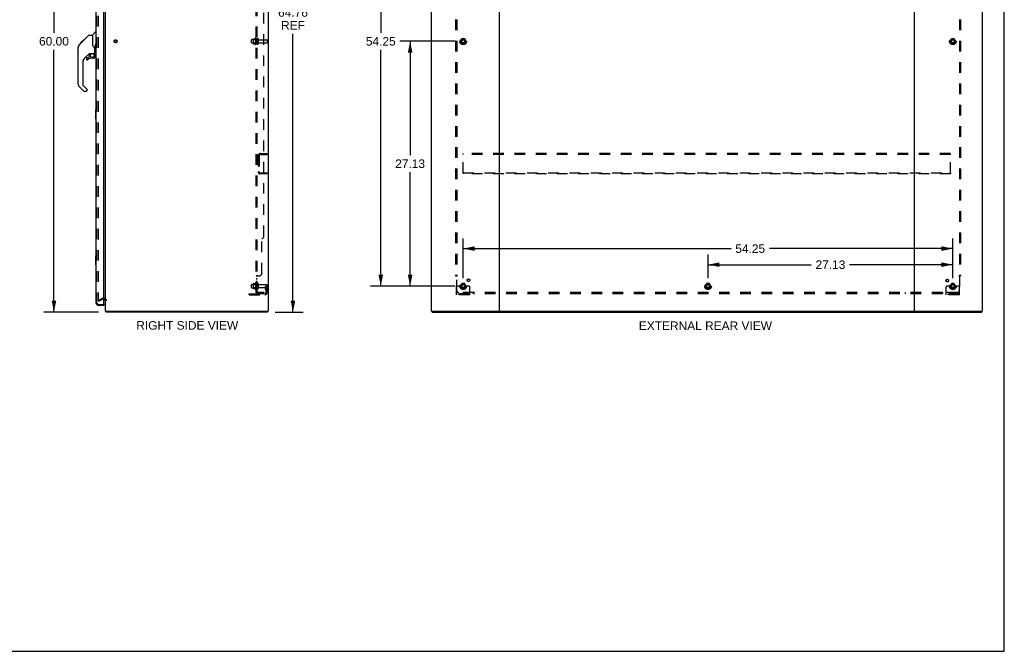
# Model space of a CAD drawing. Header units: inches. Extents: x 0 to 214, y 0 to 139.
# Tile 145 of 147: x 105 to 214, y 0 to 70. Entities that reach past the tile are written whole.
import ezdxf

# ---------------------------------------------------------------- set-up
doc = ezdxf.new("R2010")
doc.units = ezdxf.units.IN
doc.header["$LTSCALE"] = 11.786071
doc.header["$MEASUREMENT"] = 0
doc.linetypes.add('HIDDEN', pattern=[0.2, 0.1, -0.1])
doc.layers.get('0').update_dxf_attribs({"linetype": 'CONTINUOUS'})
for name, color, linetype in [('DEFAULT_2', 8, 'HIDDEN'), ('DIMENSIONS', 7, 'CONTINUOUS'), ('MAIN_OR_RIGHT_DOOR_ASSEMBLY', 7, 'CONTINUOUS'), ('SECONDARY_OR_LEFT_DOOR_ASSEMBLY', 7, 'CONTINUOUS'), ('SUBPANEL', 7, 'CONTINUOUS')]:
    doc.layers.add(name, color=color, linetype=linetype)
doc.styles.get("Standard").update_dxf_attribs({"font": 'arial.ttf'})
doc.dimstyles.new('DIMSTYLE_1', dxfattribs={"dimtxt": 0.945407, "dimasz": 1.260542, "dimexe": 0.09, "dimexo": 0.07, "dimgap": 0.0375, "dimtad": 0, "dimtih": 1, "dimtoh": 1, "dimzin": 4, "dimdsep": 46, "dimtxsty": 'Standard', "dimblk": '_FILLED', "dimblk1": '_FILLED', "dimblk2": '_FILLED', "dimcen": 0.09, "dimadec": 3, "dimazin": 1, "dimtfac": 1, "dimtdec": 3, "dimtofl": 0, "dimtmove": 0, "dimatfit": 3, "dimldrblk": '_FILLED', "dimfxl": 0, "dimtolj": 1, "dimtzin": 4, "dimarcsym": 0})

# ---------------------------------------------------------------- blocks, each defined once
blk = doc.blocks.new('_FILLED')
at = {"color": 0, "linetype": 'ByBlock'}
blk.add_solid([(0, 0), (-1, 0.2), (-1, -0.2)], dxfattribs=at)
blk = doc.blocks.new('*D1')
at = {"layer": 'DIMENSIONS', "color": 2, "linetype": 'Continuous'}
for p, q in [((153.46, 67.58), (147.33, 67.58)), ((148.46, 67.58), (148.46, 54.96)), ((148.46, 40.45), (148.46, 53.07)), ((153.46, 40.45), (147.33, 40.45))]:
    blk.add_line(p, q, dxfattribs=at)
at = {"layer": 'DIMENSIONS', "color": 2, "linetype": 'Continuous', "xscale": 1.2605423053, "yscale": 1.2605423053, "zscale": 1.2605423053}
for p, rotation in [((148.46, 67.58), 90), ((148.46, 40.45), 270)]:
    blk.add_blockref('_FILLED', p, dxfattribs=dict(at, rotation=rotation))
at = {"layer": 'DIMENSIONS', "color": 2, "linetype": 'Continuous', "insert": (148.46, 54.49), "char_height": 0.945, "width": 3.3037, "attachment_point": 2, "line_spacing_factor": 0.9}
blk.add_mtext('27.13', dxfattribs=at)
blk = doc.blocks.new('*D2')
at = {"layer": 'DIMENSIONS', "color": 2, "linetype": 'Continuous'}
for p, q in [((153.46, 94.7), (144.07, 94.7)), ((145.21, 94.7), (145.21, 68.52)), ((145.21, 40.45), (145.21, 66.63)), ((153.46, 40.45), (144.07, 40.45))]:
    blk.add_line(p, q, dxfattribs=at)
at = {"layer": 'DIMENSIONS', "color": 2, "linetype": 'Continuous', "xscale": 1.2605423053, "yscale": 1.2605423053, "zscale": 1.2605423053}
for p, rotation in [((145.21, 94.7), 90), ((145.21, 40.45), 270)]:
    blk.add_blockref('_FILLED', p, dxfattribs=dict(at, rotation=rotation))
at = {"layer": 'DIMENSIONS', "color": 2, "linetype": 'Continuous', "insert": (145.21, 68.05), "char_height": 0.945, "width": 3.3037, "attachment_point": 2, "line_spacing_factor": 0.9}
blk.add_mtext('54.25', dxfattribs=at)
blk = doc.blocks.new('*D3')
at = {"layer": 'DIMENSIONS', "color": 2, "linetype": 'Continuous'}
for p, q in [((154.34, 41.33), (154.34, 45.74)), ((208.59, 41.33), (208.59, 45.74)), ((154.34, 44.61), (184.02, 44.61)), ((208.59, 44.61), (188.27, 44.61))]:
    blk.add_line(p, q, dxfattribs=at)
at = {"layer": 'DIMENSIONS', "color": 2, "linetype": 'Continuous', "xscale": 1.2605423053, "yscale": 1.2605423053, "zscale": 1.2605423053, "rotation": 180}
blk.add_blockref('_FILLED', (154.34, 44.61), dxfattribs=at)
at = {"layer": 'DIMENSIONS', "color": 2, "linetype": 'Continuous', "xscale": 1.2605423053, "yscale": 1.2605423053, "zscale": 1.2605423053}
blk.add_blockref('_FILLED', (208.59, 44.61), dxfattribs=at)
at = {"layer": 'DIMENSIONS', "color": 2, "linetype": 'Continuous', "insert": (186.14, 45.08), "char_height": 0.945, "width": 3.3037, "attachment_point": 2, "line_spacing_factor": 0.9}
blk.add_mtext('54.25', dxfattribs=at)
blk = doc.blocks.new('*D4')
at = {"layer": 'DIMENSIONS', "color": 2, "linetype": 'Continuous'}
for p, q in [((181.47, 41.33), (181.47, 43.96)), ((208.59, 41.33), (208.59, 43.96)), ((181.47, 42.83), (192.9, 42.83)), ((208.59, 42.83), (197.15, 42.83))]:
    blk.add_line(p, q, dxfattribs=at)
at = {"layer": 'DIMENSIONS', "color": 2, "linetype": 'Continuous', "xscale": 1.2605423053, "yscale": 1.2605423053, "zscale": 1.2605423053, "rotation": 180}
blk.add_blockref('_FILLED', (181.47, 42.83), dxfattribs=at)
at = {"layer": 'DIMENSIONS', "color": 2, "linetype": 'Continuous', "xscale": 1.2605423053, "yscale": 1.2605423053, "zscale": 1.2605423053}
blk.add_blockref('_FILLED', (208.59, 42.83), dxfattribs=at)
at = {"layer": 'DIMENSIONS', "color": 2, "linetype": 'Continuous', "insert": (195.03, 43.3), "char_height": 0.945, "width": 3.3037, "attachment_point": 2, "line_spacing_factor": 0.9}
blk.add_mtext('27.13', dxfattribs=at)
blk = doc.blocks.new('*D7')
at = {"layer": 'DIMENSIONS', "color": 2, "linetype": 'Continuous'}
for p, q in [((133.46, 102.34), (136.62, 102.34)), ((135.48, 102.34), (135.48, 71.72)), ((135.48, 37.58), (135.48, 68.41)), ((133.49, 37.58), (136.62, 37.58))]:
    blk.add_line(p, q, dxfattribs=at)
at = {"layer": 'DIMENSIONS', "color": 2, "linetype": 'Continuous', "xscale": 1.2605423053, "yscale": 1.2605423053, "zscale": 1.2605423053}
for p, rotation in [((135.48, 102.34), 90), ((135.48, 37.58), 270)]:
    blk.add_blockref('_FILLED', p, dxfattribs=dict(at, rotation=rotation))
at = {"layer": 'DIMENSIONS', "color": 2, "linetype": 'Continuous', "insert": (135.48, 71.24), "char_height": 0.945, "width": 3.3037, "attachment_point": 2, "line_spacing_factor": 0.9}
blk.add_mtext('64.76\\PREF', dxfattribs=at)
blk = doc.blocks.new('*D13')
at = {"layer": 'DIMENSIONS', "color": 2, "linetype": 'Continuous'}
for p, q in [((113.94, 97.58), (107.86, 97.58)), ((109, 97.58), (109, 68.52)), ((109, 37.58), (109, 66.63)), ((113.95, 37.58), (107.86, 37.58))]:
    blk.add_line(p, q, dxfattribs=at)
at = {"layer": 'DIMENSIONS', "color": 2, "linetype": 'Continuous', "xscale": 1.2605423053, "yscale": 1.2605423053, "zscale": 1.2605423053}
for p, rotation in [((109, 97.58), 90), ((109, 37.58), 270)]:
    blk.add_blockref('_FILLED', p, dxfattribs=dict(at, rotation=rotation))
at = {"layer": 'DIMENSIONS', "color": 2, "linetype": 'Continuous', "insert": (109, 68.05), "char_height": 0.945, "width": 3.3037, "attachment_point": 2, "line_spacing_factor": 0.9}
blk.add_mtext('60.00', dxfattribs=at)

msp = doc.modelspace()

# ---------------------------------------------------------------- linework, layer by layer
at = {"color": 7, "linetype": 'Continuous'}
for p, q in [((214.292, 0), (214.292, 138.66)), ((114.518, 38.973), (114.58, 38.973)), ((114.774, 37.577), (114.774, 37.681)), ((132.67, 37.577), (114.774, 37.577)), ((132.67, 37.577), (132.67, 37.681)), ((150.893, 37.577), (150.893, 37.681)), ((150.893, 37.577), (211.789, 37.577)), ((211.789, 37.577), (211.789, 37.681)), ((0, 0), (214.292, 0))]:
    msp.add_line(p, q, dxfattribs=at)
at = {"color": 3, "linetype": 'Continuous'}
for p, q in [((132.722, 102.257), (132.722, 37.681)), ((150.841, 37.681), (150.841, 102.211)), ((158.341, 102.227), (158.341, 37.711)), ((204.341, 37.711), (204.341, 102.227)), ((211.841, 102.211), (211.841, 37.681)), ((114.722, 37.681), (114.722, 97.473)), ((114.722, 37.681), (132.722, 37.681)), ((150.841, 37.681), (211.841, 37.681))]:
    msp.add_line(p, q, dxfattribs=at)
at = {"color": 7, "linetype": 'Continuous'}
for points in [[(114.756, 37.681), (114.757, 37.677), (114.758, 37.671), (114.759, 37.665), (114.76, 37.659), (114.761, 37.653), (114.761, 37.647), (114.762, 37.641), (114.762, 37.635), (114.762, 37.629), (114.763, 37.617)], [(114.763, 37.617), (114.763, 37.611), (114.763, 37.606), (114.764, 37.601), (114.764, 37.597), (114.765, 37.593), (114.765, 37.59), (114.766, 37.587), (114.767, 37.584), (114.768, 37.582), (114.769, 37.58), (114.77, 37.578), (114.771, 37.578), (114.773, 37.577), (114.774, 37.577)]]:
    msp.add_lwpolyline(points, dxfattribs=at)
msp.add_arc((114.58, 38.831), 0.142, 0, 90, dxfattribs=at)
at = {"color": 3, "linetype": 'Continuous'}
for centre, radius, start, end in [((158.31, 37.712), 0.031, 270, 360), ((158.371, 37.711), 0.03, 180, 270), ((204.311, 37.711), 0.03, 270, 360), ((204.372, 37.712), 0.031, 180, 270)]:
    msp.add_arc(centre, radius, start, end, dxfattribs=at)
at = {"layer": 'DEFAULT_2', "color": 8, "linetype": 'HIDDEN'}
for p, q in [((113.909, 96.312), (113.909, 38.843)), ((130.893, 67.42), (130.893, 67.735)), ((130.923, 67.765), (131.518, 67.765)), ((131.057, 67.833), (131.057, 67.321)), ((131.077, 67.761), (131.057, 67.781)), ((131.068, 67.855), (131.295, 67.855)), ((131.373, 67.761), (131.077, 67.761)), ((131.077, 67.761), (131.077, 67.394)), ((131.323, 67.933), (131.323, 67.221)), ((131.373, 67.761), (131.393, 67.781)), ((131.373, 67.761), (131.373, 67.394)), ((131.393, 67.911), (131.393, 67.243)), ((131.518, 67.32), (131.518, 67.835)), ((131.628, 67.835), (131.628, 67.32)), ((131.691, 67.742), (132.588, 67.742)), ((132.618, 67.712), (132.618, 67.442)), ((154.178, 67.85), (154.024, 67.582)), ((154.496, 67.855), (154.187, 67.855)), ((154.659, 67.582), (154.504, 67.85)), ((208.428, 67.85), (208.274, 67.582)), ((208.746, 67.855), (208.437, 67.855)), ((208.909, 67.582), (208.754, 67.85)), ((130.923, 67.39), (131.518, 67.39)), ((131.077, 67.394), (131.057, 67.374)), ((131.068, 67.3), (131.295, 67.3)), ((131.373, 67.394), (131.077, 67.394)), ((131.373, 67.394), (131.393, 67.374)), ((131.691, 67.412), (132.588, 67.412)), ((154.024, 67.572), (154.178, 67.305)), ((154.496, 67.3), (154.187, 67.3)), ((154.504, 67.305), (154.659, 67.572)), ((208.274, 67.572), (208.428, 67.305)), ((208.746, 67.3), (208.437, 67.3)), ((208.754, 67.305), (208.909, 67.572)), ((131.618, 54.893), (131.618, 53.136)), ((131.722, 54.893), (131.722, 53.136)), ((131.865, 55.14), (132.618, 55.14)), ((131.865, 55.036), (132.618, 55.036)), ((132.618, 55.036), (132.618, 55.14)), ((154.341, 55.036), (154.341, 55.14)), ((208.341, 55.14), (154.341, 55.14)), ((154.341, 52.994), (154.341, 55.036)), ((208.341, 55.036), (154.341, 55.036)), ((208.341, 55.036), (208.341, 55.14)), ((208.341, 52.994), (208.341, 55.036)), ((131.865, 52.994), (132.618, 52.994)), ((132.618, 52.89), (131.865, 52.89)), ((132.618, 52.994), (132.618, 52.89)), ((154.341, 52.994), (154.341, 52.89)), ((154.341, 52.994), (208.341, 52.994)), ((208.341, 52.89), (154.341, 52.89)), ((208.341, 52.994), (208.341, 52.89)), ((130.893, 40.295), (130.893, 40.61)), ((130.923, 40.64), (131.518, 40.64)), ((131.057, 40.708), (131.057, 40.196)), ((131.077, 40.636), (131.057, 40.656)), ((131.068, 40.73), (131.295, 40.73)), ((131.373, 40.636), (131.077, 40.636)), ((131.077, 40.636), (131.077, 40.269)), ((131.323, 40.808), (131.323, 40.096)), ((131.373, 40.636), (131.393, 40.656)), ((131.373, 40.636), (131.373, 40.269)), ((131.393, 40.786), (131.393, 40.118)), ((131.518, 40.195), (131.518, 40.71)), ((131.628, 40.71), (131.628, 40.195)), ((131.691, 40.617), (132.588, 40.617)), ((132.424, 40.452), (132.514, 40.452)), ((132.424, 40.112), (132.424, 40.452)), ((132.514, 40.452), (132.618, 40.452)), ((132.514, 39.751), (132.514, 40.452)), ((132.528, 40.112), (132.528, 40.452)), ((132.618, 40.452), (132.579, 40.452)), ((132.618, 39.751), (132.618, 40.587)), ((153.805, 40.452), (153.716, 40.452)), ((153.927, 40.452), (153.805, 40.452)), ((154.166, 40.452), (153.927, 40.452)), ((154.178, 40.725), (154.024, 40.457)), ((154.024, 40.447), (154.178, 40.18)), ((154.496, 40.73), (154.187, 40.73)), ((154.659, 40.457), (154.504, 40.725)), ((154.504, 40.18), (154.659, 40.447)), ((154.516, 40.452), (154.755, 40.452)), ((154.877, 40.452), (154.755, 40.452)), ((154.966, 40.452), (154.877, 40.452)), ((181.303, 40.725), (181.149, 40.457)), ((181.149, 40.447), (181.303, 40.18)), ((181.621, 40.73), (181.312, 40.73)), ((181.784, 40.457), (181.629, 40.725)), ((181.629, 40.18), (181.784, 40.447)), ((208.055, 40.452), (207.966, 40.452)), ((208.177, 40.452), (208.055, 40.452)), ((208.416, 40.452), (208.177, 40.452)), ((208.428, 40.725), (208.274, 40.457)), ((208.274, 40.447), (208.428, 40.18)), ((208.746, 40.73), (208.437, 40.73)), ((208.909, 40.457), (208.754, 40.725)), ((208.754, 40.18), (208.909, 40.447)), ((208.766, 40.452), (209.005, 40.452)), ((209.127, 40.452), (209.005, 40.452)), ((209.216, 40.452), (209.127, 40.452)), ((130.618, 39.608), (132.372, 39.608)), ((130.618, 39.504), (130.618, 39.608)), ((130.618, 39.504), (132.372, 39.504)), ((130.865, 39.504), (130.865, 39.608)), ((130.923, 40.265), (131.518, 40.265)), ((131.077, 40.269), (131.057, 40.249)), ((131.068, 40.175), (131.295, 40.175)), ((131.373, 40.269), (131.077, 40.269)), ((131.121, 39.504), (131.121, 39.608)), ((131.373, 40.269), (131.393, 40.249)), ((131.691, 40.287), (132.588, 40.287)), ((132.528, 40.277), (132.424, 40.277)), ((132.445, 40.045), (132.494, 39.977)), ((132.53, 40.106), (132.579, 40.038)), ((153.591, 39.504), (153.591, 40.327)), ((155.091, 39.608), (153.591, 39.608)), ((155.091, 39.504), (153.591, 39.504)), ((153.838, 39.504), (153.838, 39.608)), ((154.094, 39.504), (154.094, 39.608)), ((154.496, 40.175), (154.187, 40.175)), ((154.588, 39.504), (154.588, 39.608)), ((154.844, 39.504), (154.844, 39.608)), ((155.091, 39.504), (155.091, 40.327)), ((181.621, 40.175), (181.312, 40.175)), ((207.841, 39.504), (207.841, 40.327)), ((209.341, 39.608), (207.841, 39.608)), ((209.341, 39.504), (207.841, 39.504)), ((208.088, 39.504), (208.088, 39.608)), ((208.344, 39.504), (208.344, 39.608)), ((208.746, 40.175), (208.437, 40.175)), ((208.838, 39.504), (208.838, 39.608)), ((209.094, 39.504), (209.094, 39.608)), ((209.341, 39.504), (209.341, 40.327)), ((113.909, 38.863), (114.25, 39.059)), ((113.961, 38.773), (113.909, 38.863)), ((113.961, 38.773), (114.302, 38.969)), ((114.58, 39.077), (114.317, 39.077)), ((114.518, 38.973), (114.317, 38.973))]:
    msp.add_line(p, q, dxfattribs=at)
for points in [[(113.909, 38.843), (113.91, 38.84), (113.91, 38.838), (113.91, 38.836), (113.911, 38.834), (113.912, 38.832)], [(113.927, 38.823), (113.925, 38.823), (113.923, 38.823), (113.921, 38.824), (113.919, 38.825), (113.918, 38.826), (113.916, 38.827), (113.915, 38.828), (113.913, 38.83), (113.912, 38.832)], [(113.935, 38.825), (113.933, 38.824), (113.931, 38.823), (113.929, 38.823), (113.927, 38.823), (113.927, 38.823)]]:
    msp.add_lwpolyline(points, dxfattribs=at)
for centre, radius in [((115.826, 67.577), 0.164), ((115.826, 67.577), 0.124), ((154.341, 67.577), 0.372), ((154.341, 67.577), 0.356), ((154.341, 67.577), 0.312), ((154.341, 67.577), 0.204), ((154.341, 67.577), 0.188), ((154.341, 67.577), 0.183), ((154.341, 67.577), 0.165), ((208.591, 67.577), 0.372), ((208.591, 67.577), 0.356), ((208.591, 67.577), 0.312), ((208.591, 67.577), 0.204), ((208.591, 67.577), 0.188), ((208.591, 67.577), 0.183), ((208.591, 67.577), 0.165), ((154.341, 40.452), 0.372), ((154.341, 40.452), 0.356), ((154.341, 40.452), 0.312), ((154.341, 40.452), 0.204), ((154.341, 40.452), 0.188), ((154.341, 40.452), 0.183), ((154.341, 40.452), 0.165), ((181.466, 40.452), 0.372), ((181.466, 40.452), 0.356), ((181.466, 40.452), 0.312), ((181.466, 40.452), 0.204), ((181.466, 40.452), 0.188), ((181.466, 40.452), 0.183), ((181.466, 40.452), 0.165), ((208.591, 40.452), 0.372), ((208.591, 40.452), 0.356), ((208.591, 40.452), 0.312), ((208.591, 40.452), 0.204), ((208.591, 40.452), 0.188), ((208.591, 40.452), 0.183), ((208.591, 40.452), 0.165)]:
    msp.add_circle(centre, radius, dxfattribs=at)
for centre, radius, start, end in [((130.923, 67.735), 0.03, 90, 180), ((131.198, 67.833), 0.141, 174.79195, 180), ((131.068, 67.845), 0.01, 90, 174.80617), ((131.276, 67.865), 0.01, 270, 336.03207), ((131.923, 67.577), 0.698, 149.33687, 156.03207), ((131.355, 67.911), 0.0384, 0, 145.55034), ((131.573, 67.835), 0.055, 0, 180), ((131.691, 67.805), 0.0625, 180, 270), ((132.588, 67.712), 0.03, 0, 90), ((154.187, 67.845), 0.01, 90.01235, 149.98915), ((154.496, 67.845), 0.01, 30.01204, 89.98872), ((208.437, 67.845), 0.01, 90.01235, 149.98915), ((208.746, 67.845), 0.01, 30.01204, 89.98872), ((130.923, 67.42), 0.03, 180, 270), ((131.198, 67.321), 0.141, 180, 185.20805), ((131.068, 67.31), 0.01, 185.19383, 270), ((131.276, 67.29), 0.01, 23.96793, 90), ((131.923, 67.577), 0.698, 203.96793, 210.66313), ((131.355, 67.243), 0.0384, 214.44966, 360), ((131.573, 67.32), 0.055, 180, 360), ((131.691, 67.35), 0.0625, 90, 180), ((132.588, 67.442), 0.03, 270, 360), ((154.032, 67.577), 0.01, 150.01268, 209.98829), ((154.187, 67.31), 0.01, 210.01204, 269.98872), ((154.496, 67.31), 0.01, 270.01235, 329.98915), ((154.65, 67.577), 0.01, 330.01268, 29.98829), ((208.282, 67.577), 0.01, 150.01268, 209.98829), ((208.437, 67.31), 0.01, 210.01204, 269.98872), ((208.746, 67.31), 0.01, 270.01235, 329.98915), ((208.9, 67.577), 0.01, 330.01268, 29.98829), ((131.865, 54.893), 0.246, 90, 180), ((131.865, 54.893), 0.142, 90, 180), ((131.865, 53.136), 0.246, 180, 270), ((131.865, 53.136), 0.142, 180, 270), ((130.923, 40.61), 0.03, 90, 180), ((131.198, 40.708), 0.141, 174.79195, 180), ((131.068, 40.72), 0.01, 90, 174.80617), ((131.276, 40.74), 0.01, 270, 336.03207), ((131.923, 40.452), 0.698, 149.33687, 156.03207), ((131.355, 40.786), 0.0384, 0, 145.55034), ((131.573, 40.71), 0.055, 0, 180), ((131.691, 40.68), 0.0625, 180, 270), ((132.588, 40.587), 0.03, 0, 90), ((153.716, 40.327), 0.125, 90, 180), ((154.032, 40.452), 0.01, 150.01268, 209.98829), ((154.341, 40.452), 0.175, 180, 360), ((154.187, 40.72), 0.01, 90.01235, 149.98915), ((154.496, 40.72), 0.01, 30.01204, 89.98872), ((154.65, 40.452), 0.01, 330.01268, 29.98829), ((154.966, 40.327), 0.125, 0, 90), ((181.157, 40.452), 0.01, 150.01268, 209.98829), ((181.312, 40.72), 0.01, 90.01235, 149.98915), ((181.621, 40.72), 0.01, 30.01204, 89.98872), ((181.775, 40.452), 0.01, 330.01268, 29.98829), ((207.966, 40.327), 0.125, 90, 180), ((208.282, 40.452), 0.01, 150.01268, 209.98829), ((208.591, 40.452), 0.175, 180, 360), ((208.437, 40.72), 0.01, 90.01235, 149.98915), ((208.746, 40.72), 0.01, 30.01204, 89.98872), ((208.9, 40.452), 0.01, 330.01268, 29.98829), ((209.216, 40.327), 0.125, 0, 90), ((130.923, 40.295), 0.03, 180, 270), ((131.198, 40.196), 0.141, 180, 185.20805), ((131.068, 40.185), 0.01, 185.19383, 270), ((131.276, 40.165), 0.01, 23.96793, 90), ((131.923, 40.452), 0.698, 203.96793, 210.66313), ((131.355, 40.118), 0.0384, 214.44966, 360), ((131.573, 40.195), 0.055, 180, 360), ((131.691, 40.225), 0.0625, 90, 180), ((132.372, 39.751), 0.246, 270, 360), ((132.372, 39.751), 0.142, 270, 360), ((132.538, 40.112), 0.114, 180, 215.75389), ((132.41, 39.916), 0.104, 0, 35.75389), ((132.538, 40.112), 0.01, 180, 215.75389), ((132.41, 39.916), 0.208, 0, 35.75389), ((132.588, 40.317), 0.03, 270, 360), ((154.187, 40.185), 0.01, 210.01204, 269.98872), ((154.496, 40.185), 0.01, 270.01235, 329.98915), ((181.312, 40.185), 0.01, 210.01204, 269.98872), ((181.621, 40.185), 0.01, 270.01235, 329.98915), ((208.437, 40.185), 0.01, 210.01204, 269.98872), ((208.746, 40.185), 0.01, 270.01235, 329.98915), ((114.317, 38.943), 0.134, 90, 120), ((114.317, 38.943), 0.03, 90, 120), ((114.58, 38.831), 0.246, 0, 90)]:
    msp.add_arc(centre, radius, start, end, dxfattribs=at)
at = {"layer": 'MAIN_OR_RIGHT_DOOR_ASSEMBLY', "color": 3, "linetype": 'Continuous'}
for p, q in [((113.664, 38.574), (113.664, 96.581)), ((114.518, 38.451), (114.518, 96.703)), ((113.911, 38.327), (114.518, 38.327))]:
    msp.add_line(p, q, dxfattribs=at)
at = {"layer": 'MAIN_OR_RIGHT_DOOR_ASSEMBLY', "color": 8, "linetype": 'HIDDEN'}
for p, q in [((113.768, 38.574), (113.768, 96.581)), ((113.911, 38.431), (114.498, 38.431))]:
    msp.add_line(p, q, dxfattribs=at)
at = {"layer": 'MAIN_OR_RIGHT_DOOR_ASSEMBLY', "color": 7, "linetype": 'Continuous'}
for p, q in [((111.917, 67.373), (112.332, 67.789)), ((112.229, 67.619), (112.854, 68.243)), ((112.247, 67.703), (112.314, 67.703)), ((112.397, 67.786), (112.33, 67.786)), ((112.331, 67.787), (112.398, 67.787)), ((112.332, 67.789), (112.399, 67.789)), ((112.909, 68.266), (113.27, 68.266)), ((113.27, 68.266), (113.27, 67.162)), ((113.276, 68.272), (113.574, 68.569)), ((113.664, 68.581), (113.602, 68.581)), ((111.696, 62.819), (111.696, 66.922)), ((111.811, 67.199), (112.089, 67.478)), ((111.917, 67.373), (111.983, 67.373)), ((111.92, 67.376), (111.987, 67.376)), ((111.921, 67.377), (111.988, 67.377)), ((112.069, 67.458), (112.002, 67.458)), ((112.088, 67.545), (112.155, 67.545)), ((112.089, 67.478), (112.222, 67.611)), ((112.116, 67.505), (112.089, 67.478)), ((112.237, 67.627), (112.17, 67.627)), ((112.229, 67.619), (112.193, 67.583)), ((113.29, 67.171), (113.27, 67.224)), ((113.318, 67.105), (113.29, 67.171)), ((113.546, 66.048), (113.546, 66.943)), ((113.574, 67.206), (113.574, 67.067)), ((112.882, 66.204), (112.38, 65.703)), ((112.601, 65.705), (112.601, 65.586)), ((112.68, 65.784), (112.832, 65.784)), ((112.841, 65.787), (112.913, 65.859)), ((112.916, 66.194), (112.916, 65.868)), ((112.958, 66.199), (113.046, 66.199)), ((113.231, 66.24), (113.526, 66.24)), ((113.467, 65.705), (113.231, 65.705)), ((113.408, 66.24), (113.488, 66.161)), ((113.481, 66.153), (113.474, 66.147)), ((113.526, 66.022), (113.546, 66.022)), ((113.546, 65.784), (113.546, 66.022)), ((113.664, 65.977), (113.617, 65.977)), ((112.207, 65.285), (112.207, 62.733)), ((112.263, 62.088), (111.811, 62.541)), ((112.23, 62.678), (112.666, 62.242)), ((112.68, 62.209), (112.68, 62.144)), ((112.319, 62.065), (112.601, 62.065)), ((113.604, 59.979), (113.604, 59.009)), ((113.664, 59.994), (113.619, 59.994)), ((113.619, 58.994), (113.664, 58.994)), ((113.651, 59.894), (113.651, 59.094)), ((113.604, 43.812), (113.604, 42.842)), ((113.664, 43.827), (113.619, 43.827)), ((113.651, 43.727), (113.651, 42.927)), ((113.619, 42.827), (113.664, 42.827)), ((114.498, 38.431), (114.518, 38.431)), ((114.518, 38.431), (114.518, 38.327))]:
    msp.add_line(p, q, dxfattribs=at)
for points in [[(112.854, 68.243), (112.861, 68.25), (112.87, 68.255), (112.879, 68.26), (112.889, 68.263), (112.899, 68.265), (112.909, 68.266)], [(111.811, 67.199), (111.791, 67.178), (111.765, 67.145), (111.744, 67.11), (111.726, 67.073), (111.712, 67.034), (111.702, 66.994), (111.697, 66.953), (111.696, 66.922)], [(112.193, 67.583), (112.172, 67.561), (112.15, 67.539), (112.116, 67.505)], [(113.493, 66.816), (113.442, 66.889), (113.393, 66.967), (113.352, 67.038), (113.318, 67.105)], [(113.546, 66.645), (113.545, 66.669), (113.54, 66.703), (113.532, 66.737), (113.519, 66.769), (113.504, 66.798), (113.493, 66.816)], [(113.546, 66.943), (113.546, 66.949), (113.546, 66.955), (113.546, 66.961), (113.546, 66.967), (113.547, 66.972), (113.547, 66.977), (113.547, 66.982), (113.547, 66.987), (113.548, 66.991), (113.548, 66.996), (113.548, 67), (113.549, 67.004), (113.549, 67.007), (113.549, 67.011), (113.55, 67.014), (113.55, 67.017), (113.551, 67.021), (113.551, 67.024), (113.551, 67.026), (113.552, 67.029), (113.552, 67.032), (113.552, 67.034), (113.553, 67.037), (113.553, 67.039), (113.553, 67.042), (113.554, 67.044), (113.554, 67.046), (113.555, 67.049), (113.555, 67.051), (113.555, 67.053), (113.556, 67.055), (113.556, 67.057), (113.557, 67.059), (113.557, 67.061), (113.557, 67.063), (113.558, 67.064), (113.558, 67.066), (113.559, 67.067), (113.559, 67.069), (113.559, 67.07), (113.56, 67.072), (113.56, 67.073), (113.561, 67.074), (113.561, 67.075), (113.561, 67.076), (113.562, 67.077), (113.562, 67.078), (113.563, 67.079), (113.563, 67.08), (113.564, 67.08), (113.564, 67.081), (113.565, 67.081), (113.566, 67.082), (113.566, 67.081), (113.567, 67.081), (113.568, 67.08), (113.569, 67.079), (113.569, 67.078), (113.57, 67.077), (113.57, 67.076), (113.571, 67.075), (113.572, 67.073), (113.572, 67.072), (113.573, 67.07), (113.573, 67.069), (113.574, 67.067)], [(113.574, 67.206), (113.575, 67.208), (113.575, 67.209), (113.576, 67.211), (113.577, 67.212), (113.579, 67.213), (113.58, 67.213), (113.582, 67.213), (113.583, 67.213), (113.585, 67.212), (113.586, 67.211), (113.588, 67.21), (113.59, 67.208), (113.591, 67.206), (113.592, 67.204), (113.594, 67.202), (113.595, 67.2), (113.596, 67.197), (113.597, 67.194), (113.599, 67.192), (113.6, 67.189), (113.601, 67.186), (113.602, 67.182)], [(113.602, 67.182), (113.605, 67.17), (113.609, 67.157), (113.613, 67.144), (113.617, 67.13)], [(113.046, 66.199), (113.047, 66.199), (113.055, 66.2), (113.064, 66.202), (113.074, 66.205), (113.085, 66.209), (113.099, 66.214), (113.113, 66.219), (113.13, 66.224), (113.147, 66.229), (113.166, 66.234), (113.185, 66.237), (113.204, 66.239), (113.223, 66.24), (113.231, 66.24)], [(113.526, 66.022), (113.525, 66.035), (113.524, 66.049), (113.521, 66.063), (113.517, 66.076), (113.512, 66.089), (113.507, 66.102), (113.5, 66.114), (113.492, 66.126), (113.483, 66.137), (113.474, 66.147)], [(113.488, 66.161), (113.488, 66.161), (113.488, 66.16), (113.487, 66.159), (113.486, 66.158), (113.484, 66.157), (113.481, 66.153)], [(113.649, 59.93), (113.649, 59.924), (113.65, 59.918), (113.65, 59.912), (113.65, 59.906), (113.651, 59.9), (113.651, 59.894)], [(113.651, 59.094), (113.651, 59.087), (113.65, 59.081), (113.65, 59.075), (113.65, 59.069), (113.649, 59.063), (113.649, 59.058)], [(113.649, 43.763), (113.649, 43.758), (113.65, 43.752), (113.65, 43.746), (113.65, 43.74), (113.651, 43.733), (113.651, 43.727)], [(113.651, 42.927), (113.651, 42.921), (113.65, 42.915), (113.65, 42.908), (113.65, 42.902), (113.649, 42.897), (113.649, 42.891)]]:
    msp.add_lwpolyline(points, dxfattribs=at)
msp.add_circle((113.231, 66), 0.217, dxfattribs=at)
for centre, radius, start, end in [((113.29, 68.258), 0.0197, 135, 180), ((113.602, 68.542), 0.0394, 90, 135), ((112.129, 66.906), 0.433, 137.27268, 137.76144), ((112.798, 65.285), 0.591, 135, 180), ((112.68, 65.705), 0.0787, 90, 180), ((112.68, 65.586), 0.0787, 180, 309.5212), ((113.231, 64.918), 0.787, 90, 129.5212), ((112.958, 66.002), 0.197, 90, 135), ((112.832, 65.796), 0.0118, 270, 315), ((112.904, 65.868), 0.0118, 315, 360), ((113.467, 65.784), 0.0787, 270, 360), ((113.349, 66.022), 0.197, 0, 45), ((113.526, 66.26), 0.0197, 270, 360), ((113.617, 66.048), 0.0709, 180, 270), ((112.089, 62.819), 0.394, 180, 225), ((112.286, 62.733), 0.0787, 180, 225), ((112.633, 62.209), 0.0472, 0, 45), ((112.319, 62.144), 0.0787, 225, 270), ((112.601, 62.144), 0.0787, 270, 360), ((113.619, 59.979), 0.015, 90, 180), ((113.619, 59.009), 0.015, 180, 270), ((113.649, 59.979), 0.015, 0, 90), ((113.649, 59.009), 0.015, 270, 360), ((113.619, 43.812), 0.015, 90, 180), ((113.649, 43.812), 0.015, 0, 90), ((113.619, 42.842), 0.015, 180, 270), ((113.649, 42.842), 0.015, 270, 360)]:
    msp.add_arc(centre, radius, start, end, dxfattribs=at)
at = {"layer": 'MAIN_OR_RIGHT_DOOR_ASSEMBLY', "color": 3, "linetype": 'Continuous'}
for centre, radius, start, end in [((113.911, 38.574), 0.246, 180, 270), ((114.498, 38.451), 0.02, 270, 360)]:
    msp.add_arc(centre, radius, start, end, dxfattribs=at)
at = {"layer": 'MAIN_OR_RIGHT_DOOR_ASSEMBLY', "color": 8, "linetype": 'HIDDEN'}
msp.add_arc((113.911, 38.574), 0.142, 180, 270, dxfattribs=at)
at = {"layer": 'SECONDARY_OR_LEFT_DOOR_ASSEMBLY', "color": 8, "linetype": 'HIDDEN'}
for p, q in [((113.768, 38.574), (113.768, 96.581)), ((113.911, 38.431), (114.498, 38.431))]:
    msp.add_line(p, q, dxfattribs=at)
at = {"layer": 'SECONDARY_OR_LEFT_DOOR_ASSEMBLY', "color": 7, "linetype": 'Continuous'}
for p, q in [((111.676, 66.871), (111.696, 66.89)), ((111.676, 66.394), (111.676, 66.871)), ((111.712, 67.034), (111.702, 66.994)), ((111.726, 67.073), (111.712, 67.034)), ((111.79, 67.178), (111.765, 67.145)), ((111.676, 66.394), (111.696, 66.375))]:
    msp.add_line(p, q, dxfattribs=at)
for points in [[(111.702, 66.994), (111.697, 66.953), (111.697, 66.952)], [(111.765, 67.145), (111.744, 67.11), (111.726, 67.073)]]:
    msp.add_lwpolyline(points, dxfattribs=at)
for centre, radius, start, end in [((112.129, 66.906), 0.433, 137.27268, 137.76144), ((112.68, 65.705), 0.0787, 90, 180), ((112.68, 65.586), 0.0787, 180, 309.5212), ((113.467, 65.784), 0.0787, 270, 360), ((113.349, 66.022), 0.197, 8.99972, 45), ((113.617, 66.048), 0.0709, 180, 270), ((112.089, 62.819), 0.394, 180, 225), ((112.319, 62.144), 0.0787, 225, 270), ((112.601, 62.144), 0.0787, 270, 279)]:
    msp.add_arc(centre, radius, start, end, dxfattribs=at)
at = {"layer": 'SECONDARY_OR_LEFT_DOOR_ASSEMBLY', "color": 8, "linetype": 'HIDDEN'}
msp.add_arc((113.911, 38.574), 0.142, 180, 270, dxfattribs=at)
at = {"layer": 'SUBPANEL', "color": 8, "linetype": 'HIDDEN'}
for p, q in [((131.393, 39.733), (131.393, 95.421)), ((131.518, 39.733), (131.518, 95.421)), ((153.497, 93.546), (153.497, 41.608)), ((153.622, 93.546), (153.622, 41.608)), ((209.31, 93.546), (209.31, 41.608)), ((209.435, 93.546), (209.435, 41.608)), ((132.268, 45.983), (132.268, 89.171)), ((131.518, 67.827), (131.393, 67.827)), ((131.518, 67.327), (131.393, 67.327)), ((132.018, 41.858), (132.018, 45.733)), ((153.497, 45.733), (153.622, 45.733)), ((209.435, 45.733), (209.31, 45.733)), ((131.518, 41.573), (131.393, 41.573)), ((131.447, 41.608), (131.768, 41.608)), ((153.497, 41.608), (153.663, 41.608)), ((153.604, 41.591), (153.61, 41.585)), ((153.622, 39.983), (153.622, 41.573)), ((209.435, 41.608), (209.269, 41.608)), ((209.31, 41.573), (209.31, 39.983)), ((131.518, 41.248), (131.393, 41.248)), ((131.518, 41.211), (131.393, 41.211)), ((131.518, 40.967), (131.393, 40.967)), ((131.518, 40.93), (131.393, 40.93)), ((131.518, 40.702), (131.393, 40.702)), ((131.518, 40.202), (131.393, 40.202)), ((131.518, 39.733), (131.393, 39.733)), ((131.447, 39.695), (131.544, 39.774)), ((132.268, 39.733), (131.63, 39.733)), ((132.268, 39.608), (131.63, 39.608)), ((132.018, 39.733), (132.018, 39.608)), ((132.268, 39.733), (132.268, 39.608)), ((155.462, 39.733), (153.872, 39.733)), ((155.497, 39.608), (155.497, 39.774)), ((207.435, 39.733), (155.497, 39.733)), ((207.435, 39.608), (155.497, 39.608)), ((159.622, 39.608), (159.622, 39.733)), ((203.31, 39.733), (203.31, 39.608)), ((207.435, 39.608), (207.435, 39.774)), ((207.452, 39.715), (207.458, 39.721)), ((209.06, 39.733), (207.47, 39.733))]:
    msp.add_line(p, q, dxfattribs=at)
for points in [[(131.412, 41.591), (131.409, 41.59), (131.406, 41.588), (131.403, 41.587), (131.401, 41.585), (131.398, 41.583), (131.396, 41.581), (131.395, 41.579), (131.394, 41.578), (131.393, 41.576), (131.393, 41.574), (131.393, 41.573)], [(131.394, 41.578), (131.393, 41.576), (131.393, 41.574)], [(131.401, 41.585), (131.398, 41.583), (131.396, 41.581), (131.395, 41.579)], [(131.419, 41.594), (131.416, 41.593), (131.412, 41.591)], [(131.447, 41.608), (131.445, 41.607), (131.443, 41.605), (131.44, 41.604), (131.437, 41.602), (131.433, 41.6), (131.43, 41.599), (131.426, 41.597), (131.419, 41.594)], [(131.532, 41.589), (131.529, 41.586), (131.527, 41.585), (131.525, 41.583), (131.523, 41.582), (131.521, 41.58), (131.52, 41.579), (131.519, 41.577), (131.519, 41.576), (131.518, 41.574), (131.518, 41.573)], [(131.519, 41.577), (131.519, 41.576), (131.518, 41.574), (131.518, 41.573)], [(131.525, 41.583), (131.523, 41.582), (131.521, 41.58), (131.52, 41.579)], [(131.544, 41.608), (131.544, 41.607), (131.544, 41.605), (131.544, 41.603), (131.544, 41.602), (131.543, 41.6), (131.543, 41.599), (131.542, 41.597), (131.541, 41.595), (131.539, 41.594), (131.538, 41.593), (131.536, 41.591), (131.534, 41.59), (131.532, 41.589)], [(131.538, 41.593), (131.536, 41.591), (131.534, 41.59)], [(131.544, 41.602), (131.543, 41.6), (131.543, 41.599), (131.542, 41.597)], [(131.544, 41.608), (131.544, 41.607), (131.544, 41.605), (131.544, 41.603)], [(153.584, 41.608), (153.586, 41.607), (153.588, 41.605), (153.59, 41.604), (153.592, 41.602), (153.594, 41.6), (153.596, 41.599), (153.597, 41.597), (153.599, 41.596), (153.601, 41.594), (153.602, 41.593), (153.604, 41.591)], [(153.61, 41.585), (153.612, 41.583), (153.614, 41.581), (153.616, 41.579), (153.617, 41.578), (153.619, 41.576), (153.621, 41.574), (153.622, 41.573)], [(153.642, 41.586), (153.637, 41.583), (153.635, 41.582), (153.632, 41.58), (153.63, 41.579), (153.628, 41.577), (153.626, 41.576), (153.624, 41.574), (153.622, 41.573)], [(153.663, 41.608), (153.663, 41.607), (153.662, 41.605), (153.661, 41.603), (153.66, 41.602), (153.659, 41.6), (153.658, 41.599), (153.656, 41.597), (153.655, 41.595), (153.653, 41.594), (153.652, 41.593), (153.65, 41.591), (153.648, 41.59), (153.646, 41.589), (153.644, 41.587), (153.642, 41.586)], [(209.269, 41.608), (209.27, 41.607), (209.27, 41.605), (209.271, 41.603), (209.272, 41.602), (209.273, 41.6), (209.274, 41.599), (209.276, 41.597), (209.277, 41.595), (209.279, 41.594), (209.281, 41.593), (209.282, 41.591), (209.284, 41.59), (209.286, 41.589), (209.288, 41.587), (209.29, 41.586), (209.295, 41.583)], [(209.295, 41.583), (209.297, 41.582), (209.3, 41.58), (209.302, 41.579), (209.304, 41.577), (209.306, 41.576), (209.308, 41.574), (209.31, 41.573)], [(209.329, 41.591), (209.322, 41.585), (209.32, 41.583), (209.318, 41.581), (209.316, 41.579), (209.315, 41.578), (209.313, 41.576), (209.311, 41.574), (209.31, 41.573)], [(209.348, 41.608), (209.346, 41.607), (209.344, 41.605), (209.342, 41.604), (209.34, 41.602), (209.338, 41.6), (209.336, 41.599), (209.335, 41.597), (209.333, 41.596), (209.332, 41.594), (209.33, 41.593), (209.329, 41.591)], [(131.423, 39.71), (131.416, 39.713), (131.412, 39.715), (131.409, 39.716), (131.406, 39.718), (131.403, 39.719), (131.401, 39.721), (131.398, 39.723), (131.396, 39.725), (131.395, 39.727), (131.394, 39.728), (131.393, 39.73), (131.393, 39.732), (131.393, 39.733)], [(131.447, 39.695), (131.445, 39.697), (131.443, 39.699), (131.44, 39.701), (131.437, 39.703), (131.433, 39.705), (131.43, 39.707), (131.426, 39.708), (131.423, 39.71)], [(131.522, 39.756), (131.522, 39.756), (131.522, 39.756), (131.522, 39.756), (131.522, 39.756), (131.521, 39.756), (131.521, 39.756), (131.52, 39.755), (131.52, 39.755), (131.519, 39.755), (131.519, 39.754), (131.518, 39.754), (131.518, 39.754), (131.517, 39.753), (131.516, 39.753), (131.516, 39.753), (131.515, 39.752), (131.514, 39.752), (131.514, 39.752), (131.513, 39.751), (131.512, 39.751), (131.512, 39.751), (131.511, 39.75), (131.51, 39.75), (131.51, 39.749), (131.509, 39.749), (131.508, 39.749), (131.507, 39.748), (131.506, 39.748), (131.506, 39.748), (131.505, 39.747), (131.504, 39.747), (131.503, 39.747), (131.502, 39.746), (131.502, 39.746), (131.501, 39.746), (131.5, 39.745), (131.499, 39.745), (131.498, 39.744), (131.497, 39.744), (131.496, 39.744), (131.495, 39.743), (131.494, 39.743), (131.493, 39.743), (131.492, 39.742), (131.491, 39.742), (131.49, 39.741), (131.489, 39.741), (131.488, 39.741), (131.487, 39.74), (131.486, 39.74), (131.485, 39.74), (131.484, 39.739), (131.483, 39.739), (131.482, 39.739), (131.48, 39.738), (131.479, 39.738), (131.478, 39.738), (131.477, 39.737), (131.476, 39.737), (131.475, 39.737), (131.474, 39.736), (131.473, 39.736), (131.472, 39.736), (131.471, 39.736), (131.47, 39.735), (131.469, 39.735), (131.468, 39.735), (131.467, 39.735), (131.466, 39.735), (131.465, 39.734), (131.464, 39.734), (131.464, 39.734), (131.463, 39.734), (131.462, 39.734), (131.461, 39.734), (131.46, 39.733), (131.46, 39.733), (131.459, 39.733), (131.459, 39.733), (131.458, 39.733), (131.458, 39.733)], [(131.458, 39.733), (131.458, 39.733), (131.458, 39.733), (131.458, 39.733), (131.459, 39.733), (131.459, 39.733), (131.459, 39.733), (131.46, 39.733), (131.46, 39.733), (131.461, 39.733), (131.462, 39.733)], [(131.536, 39.761), (131.532, 39.757), (131.531, 39.755), (131.529, 39.753), (131.527, 39.75), (131.525, 39.748), (131.523, 39.746), (131.521, 39.743), (131.52, 39.741), (131.519, 39.739), (131.519, 39.737), (131.518, 39.735), (131.518, 39.733)], [(131.518, 39.753), (131.519, 39.754), (131.519, 39.754), (131.519, 39.754), (131.52, 39.755), (131.52, 39.755), (131.521, 39.755), (131.521, 39.756), (131.521, 39.756), (131.522, 39.756), (131.522, 39.756), (131.522, 39.756)], [(131.544, 39.774), (131.544, 39.774), (131.544, 39.773), (131.544, 39.772), (131.544, 39.771), (131.543, 39.77), (131.543, 39.769), (131.542, 39.767), (131.541, 39.766), (131.539, 39.764), (131.538, 39.763), (131.536, 39.761)], [(155.472, 39.748), (155.471, 39.746), (155.469, 39.743), (155.468, 39.741), (155.466, 39.739), (155.465, 39.737), (155.463, 39.735), (155.462, 39.733)], [(155.48, 39.715), (155.474, 39.721), (155.472, 39.723), (155.47, 39.725), (155.468, 39.727), (155.467, 39.728), (155.465, 39.73), (155.463, 39.732), (155.462, 39.733)], [(155.497, 39.774), (155.496, 39.774), (155.494, 39.773), (155.492, 39.772), (155.491, 39.771), (155.489, 39.77), (155.487, 39.769), (155.486, 39.767), (155.484, 39.766), (155.483, 39.764), (155.482, 39.763), (155.48, 39.761), (155.479, 39.759), (155.478, 39.757), (155.476, 39.755), (155.475, 39.753), (155.472, 39.748)], [(155.497, 39.695), (155.496, 39.697), (155.494, 39.699), (155.493, 39.701), (155.491, 39.703), (155.489, 39.705), (155.488, 39.707), (155.486, 39.708), (155.485, 39.71), (155.483, 39.712), (155.482, 39.713), (155.48, 39.715)], [(207.435, 39.774), (207.437, 39.774), (207.438, 39.773), (207.44, 39.772), (207.442, 39.771), (207.443, 39.77), (207.445, 39.769), (207.446, 39.767), (207.448, 39.766), (207.449, 39.764), (207.451, 39.763), (207.452, 39.761), (207.453, 39.759), (207.455, 39.757), (207.456, 39.755), (207.457, 39.753)], [(207.435, 39.695), (207.436, 39.697), (207.438, 39.699), (207.44, 39.701), (207.441, 39.703), (207.443, 39.705), (207.444, 39.707), (207.446, 39.708), (207.447, 39.71), (207.449, 39.712), (207.45, 39.713), (207.452, 39.715)], [(207.457, 39.753), (207.46, 39.748), (207.461, 39.746), (207.463, 39.743), (207.464, 39.741), (207.466, 39.739), (207.467, 39.737), (207.469, 39.735), (207.47, 39.733)], [(207.458, 39.721), (207.46, 39.723), (207.462, 39.725), (207.464, 39.727), (207.466, 39.728), (207.467, 39.73), (207.469, 39.732), (207.47, 39.733)]]:
    msp.add_lwpolyline(points, dxfattribs=at)
for centre, radius in [((154.341, 67.577), 0.25), ((208.591, 67.577), 0.25), ((154.341, 40.452), 0.25), ((154.921, 41.107), 0.141), ((181.466, 40.452), 0.25), ((207.972, 41.071), 0.141), ((208.591, 40.452), 0.25)]:
    msp.add_circle(centre, radius, dxfattribs=at)
for centre, radius, start, end in [((132.018, 45.983), 0.25, 270, 360), ((131.768, 41.858), 0.25, 270, 360), ((131.63, 39.845), 0.237, 180, 270), ((131.63, 39.845), 0.112, 180, 270), ((153.872, 39.983), 0.25, 180, 270), ((209.06, 39.983), 0.25, 270, 360)]:
    msp.add_arc(centre, radius, start, end, dxfattribs=at)

# ---------------------------------------------------------------- texts
at = {"layer": 'DIMENSIONS', "color": 2, "linetype": 'Continuous', "char_height": 0.94541, "attachment_point": 2, "line_spacing_factor": 0.9}
for s, insert, width in [('RIGHT SIDE VIEW', (123.767, 36.575), 11.27459), ('EXTERNAL REAR VIEW', (181.177, 36.536), 14.71882)]:
    msp.add_mtext(s, dxfattribs=dict(at, insert=insert, width=width))

# ---------------------------------------------------------------- dimensions: what is measured, and where the dimension line sits
at = {"layer": 'DIMENSIONS', "color": 2, "linetype": 'Continuous'}
dim = msp.add_linear_dim(base=(135.484, 102.341), p1=(133.419, 37.577), p2=(133.393, 102.341), angle=90, text='<>\\PREF', dimstyle='DIMSTYLE_1', dxfattribs=at)
dim.commit()
dim.dimension.update_dxf_attribs({"geometry": '*D7', "text_midpoint": (135.484, 70.061), "dimtype": 160})
for base, p1, p2, angle, picture, middle in [((108.998, 97.577), (114.025, 37.577), (114.014, 97.577), 90, '*D13', (108.99, 67.572)), ((145.207, 40.452), (153.529, 94.702), (153.529, 40.452), 270, '*D2', (145.206, 67.572)), ((148.461114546, 67.57707985), (153.528681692, 40.45207985), (153.528681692, 67.57707985), 90, '*D1', (148.448568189, 54.009308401)), ((154.341, 44.608), (208.591, 41.264), (154.341, 41.264), 180, '*D3', (186.144, 44.603)), ((181.466061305, 42.829180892), (208.591061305, 41.264459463), (181.466061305, 41.264459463), 180, '*D4', (195.016011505, 42.823907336))]:
    dim = msp.add_linear_dim(base=base, p1=p1, p2=p2, angle=angle, dimstyle='DIMSTYLE_1', dxfattribs=at)
    dim.commit()
    dim.dimension.update_dxf_attribs({"geometry": picture, "text_midpoint": middle, "dimtype": 160})

doc.saveas('drawing.dxf')
